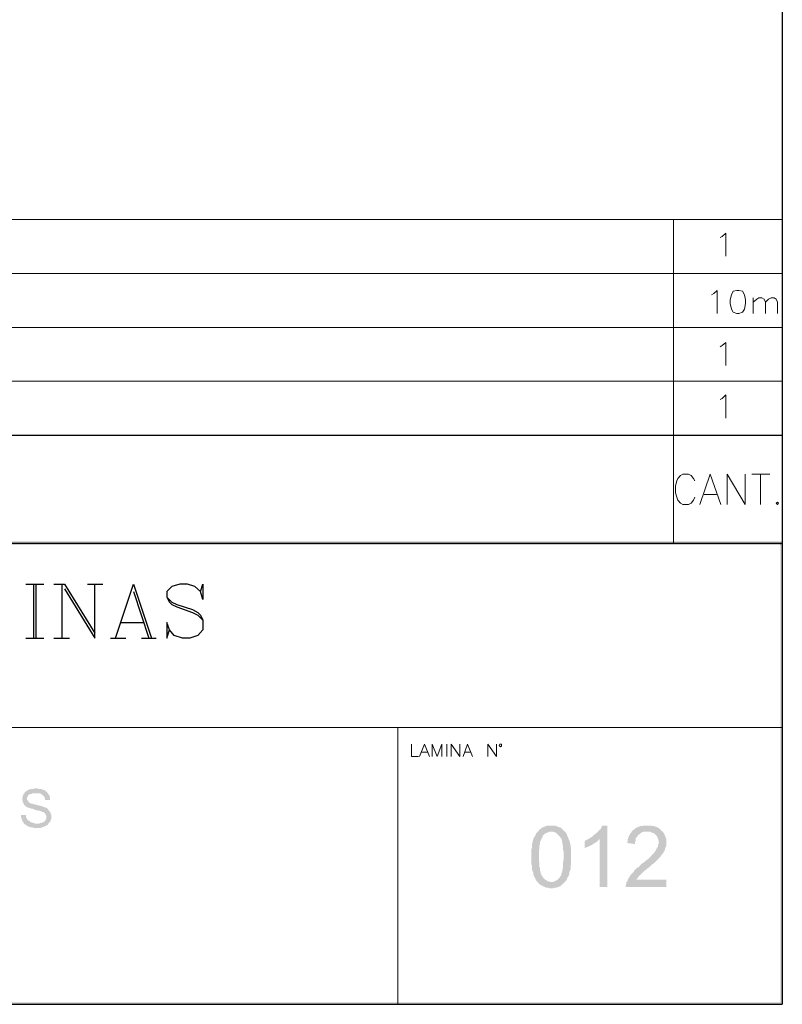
# Model space of a CAD drawing. Header units: millimetres. Extents: x 8 to 202, y 3 to 294.
# Tile 8 of 10: x 150 to 202, y 3 to 70. Entities that reach past the tile are written whole.
import ezdxf

# ---------------------------------------------------------------- set-up
doc = ezdxf.new("R2010")
doc.units = ezdxf.units.MM
doc.layers.add('DGE_CONTORNOS', color=7, linetype='Continuous', lineweight=0)
doc.layers.add('DGE_RELLENO', color=7, linetype='Continuous', lineweight=0)

msp = doc.modelspace()

# ---------------------------------------------------------------- hatches: boundary and pattern name
at = {"layer": 'DGE_RELLENO', "true_color": 0x000000}
for points in [[(23.4527, 34.8263), (23.7067, 34.5723), (201.9723, 34.8263)], [(23.7067, 34.5723), (201.9723, 34.8263), (201.8453, 34.5723)], [(201.9723, 34.8263), (201.8453, 34.5723), (201.9723, 34.6993)], [(201.9723, 34.6993), (201.8453, 34.5723), (201.9723, 3.2456)], [(201.8453, 34.5723), (201.9723, 3.2456), (201.8453, 3.3726)], [(151.0877, 17.9776), (151.003, 17.9776), (150.9607, 17.9353), (150.749, 17.9353), (150.6643, 17.8929), (150.622, 17.8929), (150.5373, 17.8506), (150.495, 17.8083), (150.4103, 17.7659), (150.368, 17.7236), (150.3257, 17.6813), (150.2833, 17.5966), (150.241, 17.5966), (150.241, 17.5119), (150.1987, 17.4696), (150.1987, 17.3849), (150.1563, 17.3003), (150.1563, 17.1733), (150.1987, 17.131), (150.1987, 17.0463), (150.241, 16.9616), (150.241, 16.9193), (150.2833, 16.9193), (150.2833, 16.8346), (150.368, 16.7923), (150.4103, 16.7499), (150.4527, 16.7076), (150.5373, 16.6653), (150.5797, 16.6653), (150.6643, 16.623), (150.7067, 16.623), (150.7913, 16.5806), (150.876, 16.5806), (150.9607, 16.5383), (151.0453, 16.4959), (151.0877, 16.4959), (151.2147, 16.4536), (151.3417, 16.4536), (151.4263, 16.4113), (151.4687, 16.4113), (151.511, 16.3689), (151.5957, 16.3689), (151.638, 16.3266), (151.6803, 16.2843), (151.7227, 16.2419), (151.765, 16.1996), (151.765, 16.1573), (151.8073, 16.0726), (151.8073, 15.9456), (151.765, 15.8609), (151.7227, 15.7763), (151.6803, 15.7339), (151.638, 15.6916), (151.5957, 15.6493), (151.511, 15.6493), (151.4687, 15.607), (151.384, 15.607), (151.2993, 15.5646), (150.2833, 15.5646), (150.3257, 15.5223), (150.4103, 15.4799), (150.4527, 15.4376), (150.5373, 15.3953), (150.5797, 15.3529), (150.6643, 15.3529), (150.749, 15.3106), (150.876, 15.3106), (150.9183, 15.2683), (151.1723, 15.2683), (151.4263, 15.2683), (151.4687, 15.3106), (151.5533, 15.3106), (151.5957, 15.3529), (151.6803, 15.3529), (151.6803, 15.3953), (151.765, 15.3953), (151.8073, 15.4376), (151.892, 15.4799), (151.9343, 15.5646), (151.9767, 15.607), (152.019, 15.6493), (152.0613, 15.6916), (152.1037, 15.7763), (152.1037, 15.8186), (152.146, 15.9033), (152.146, 16.1573), (152.1037, 16.2419), (152.1037, 16.2843), (152.0613, 16.3689), (152.019, 16.4113), (151.9767, 16.4536), (151.9343, 16.5383), (151.892, 16.5806), (151.8497, 16.623), (151.765, 16.6653), (151.6803, 16.6653), (151.6803, 16.7076), (151.5957, 16.7076), (151.511, 16.7499), (151.4687, 16.7499), (151.384, 16.7923), (151.2993, 16.7923), (151.2147, 16.8346), (151.13, 16.8346), (151.0453, 16.8769), (150.9607, 16.8769), (150.876, 16.9193), (150.7913, 16.9193), (150.7067, 16.9616), (150.6643, 17.0039), (150.622, 17.0039), (150.5797, 17.0463), (150.5797, 17.0886), (150.5373, 17.131), (150.495, 17.1733), (150.495, 17.3849), (150.5373, 17.4273), (150.5797, 17.5119), (150.622, 17.5543), (150.6643, 17.5543), (150.7067, 17.5966), (150.7913, 17.5966), (150.8337, 17.639), (151.892, 17.639), (151.8497, 17.7236), (151.765, 17.7659), (151.7227, 17.8083), (151.6803, 17.8506), (151.5957, 17.8506), (151.5957, 17.8929), (151.511, 17.8929), (151.4687, 17.9353), (151.257, 17.9353), (151.1723, 17.9776)], [(151.892, 17.639), (151.0877, 17.639), (151.384, 17.639), (151.4263, 17.5966), (151.511, 17.5543), (151.5533, 17.5119), (151.5957, 17.4696), (151.638, 17.4273), (151.6803, 17.3849), (151.6803, 17.3003), (151.7227, 17.2579), (151.7227, 17.1733), (152.0613, 17.1733), (152.0613, 17.3426), (152.019, 17.3849), (152.019, 17.4696), (151.9767, 17.5119), (151.9343, 17.5966)], [(150.4103, 16.1573), (150.0717, 16.1573), (150.0717, 15.988), (150.114, 15.9456), (150.114, 15.8609), (150.1563, 15.8186), (150.1563, 15.7339), (150.1987, 15.6916), (150.241, 15.6493), (150.2833, 15.5646), (151.1723, 15.5646), (151.0453, 15.5646), (150.9607, 15.607), (150.876, 15.607), (150.8337, 15.6493), (150.749, 15.6493), (150.7067, 15.6916), (150.6643, 15.7339), (150.5797, 15.7763), (150.5373, 15.8186), (150.495, 15.8609), (150.495, 15.9033), (150.4527, 15.9456), (150.4103, 16.0303), (150.4103, 16.115)], [(185.293, 15.0143), (185.2083, 14.9296), (185.166, 14.8449), (185.1237, 14.7179), (185.039, 14.6333), (184.9967, 14.5063), (184.9967, 14.464), (184.9543, 14.3793), (184.9543, 14.2946), (184.912, 14.1676), (184.912, 13.956), (184.8697, 13.8289), (184.8697, 12.813), (184.912, 12.6859), (184.912, 12.432), (184.9543, 12.3049), (184.9967, 12.2203), (184.9967, 12.0933), (185.039, 12.0086), (185.0813, 11.9239), (185.1237, 11.8393), (185.166, 11.7546), (185.2083, 11.6699), (185.2507, 11.6276), (185.3353, 11.5429), (186.2243, 11.5853), (186.182, 11.5853), (186.055, 11.6276), (185.9703, 11.6276), (185.8857, 11.7123), (185.801, 11.7546), (185.7163, 11.8393), (185.6317, 11.9239), (185.6317, 11.9663), (185.5893, 12.0086), (185.547, 12.0933), (185.5047, 12.1779), (185.5047, 12.2626), (185.4623, 12.3473), (185.4623, 12.4743), (185.42, 12.6013), (185.42, 12.8553), (185.3777, 12.9823), (185.3777, 13.7019), (185.42, 13.8713), (185.42, 14.0829), (185.4623, 14.2099), (185.4623, 14.3369), (185.5047, 14.4216), (185.547, 14.5063), (185.5893, 14.5909), (185.6317, 14.6756), (185.6317, 14.7179), (185.7163, 14.8026), (185.801, 14.8873), (185.8857, 14.9296), (186.0127, 14.972), (186.0973, 15.0143), (186.2243, 15.0143)], [(186.2243, 15.4376), (185.9703, 15.4376), (185.8433, 15.3953), (185.7587, 15.3529), (185.6317, 15.3106), (185.547, 15.2683), (185.4623, 15.1836), (185.42, 15.1836), (185.3777, 15.0989), (185.293, 15.0143), (186.3513, 15.0143), (186.4783, 14.972), (186.563, 14.9296), (186.6477, 14.8449), (186.7323, 14.7603), (186.817, 14.6756), (186.8593, 14.5909), (186.9017, 14.5486), (186.944, 14.464), (186.944, 14.3793), (186.9863, 14.2523), (186.9863, 14.1676), (187.0287, 14.0406), (187.0287, 13.7866), (187.071, 13.6173), (187.071, 13.1093), (187.0287, 12.94), (187.0287, 12.5589), (186.9863, 12.432), (186.9863, 12.3473), (186.944, 12.2203), (186.9017, 12.1356), (186.9017, 12.0509), (186.8593, 12.0086), (186.817, 11.9239), (186.7747, 11.8816), (186.69, 11.797), (186.6053, 11.7123), (186.5207, 11.6699), (186.436, 11.6276), (186.309, 11.5853), (186.2243, 11.5853), (185.3353, 11.5429), (185.3777, 11.4583), (185.4623, 11.4159), (185.5893, 11.3313), (185.674, 11.289), (185.7587, 11.2466), (185.8857, 11.2043), (185.9703, 11.2043), (186.0973, 11.1619), (186.2243, 11.1619), (186.3513, 11.1619), (186.4783, 11.2043), (186.6053, 11.2043), (186.69, 11.2466), (186.817, 11.289), (186.9017, 11.3736), (186.9863, 11.4159), (187.0287, 11.4583), (187.071, 11.5006), (187.1557, 11.5853), (187.2403, 11.6699), (187.2827, 11.797), (187.325, 11.8816), (187.4097, 12.0086), (187.452, 12.1356), (187.452, 12.2626), (187.4943, 12.3473), (187.5367, 12.432), (187.5367, 12.6859), (187.579, 12.7706), (187.579, 13.9136), (187.5367, 13.9983), (187.5367, 14.1253), (187.4943, 14.2099), (187.4943, 14.2946), (187.452, 14.4216), (187.4097, 14.5063), (187.3673, 14.6333), (187.325, 14.7179), (187.2827, 14.8449), (187.2403, 14.9296), (187.1557, 15.0143), (187.071, 15.0989), (186.9863, 15.1836), (186.9017, 15.2683), (186.817, 15.3106), (186.7747, 15.3106), (186.69, 15.3529), (186.563, 15.3953), (186.4783, 15.4376), (186.3513, 15.4376)], [(190.0343, 15.4376), (189.6957, 15.4376), (189.6533, 15.3529), (189.611, 15.2259), (189.5263, 15.1413), (189.4417, 15.0566), (189.357, 14.972), (189.2723, 14.8873), (189.1877, 14.8449), (189.103, 14.7603), (189.0183, 14.6756), (188.9337, 14.6333), (188.8067, 14.5486), (189.5263, 14.5063), (189.5263, 11.2466), (190.0343, 11.2466)], [(193.802, 15.0143), (192.7437, 15.0143), (192.9553, 15.0143), (193.04, 14.972), (193.167, 14.9296), (193.2517, 14.8873), (193.3363, 14.8026), (193.421, 14.7179), (193.4633, 14.6333), (193.5057, 14.5063), (193.548, 14.4216), (193.548, 14.2099), (193.5057, 14.1253), (193.5057, 13.9983), (193.421, 13.9136), (193.3787, 13.7866), (193.294, 13.6596), (193.2517, 13.6173), (193.2093, 13.5326), (193.1247, 13.4903), (193.0823, 13.4056), (192.9977, 13.3209), (192.913, 13.2363), (192.8283, 13.1516), (192.7013, 13.0669), (192.6167, 12.9823), (192.4897, 12.8976), (192.3627, 12.813), (192.278, 12.7283), (192.1933, 12.6013), (192.0663, 12.5589), (191.9817, 12.4743), (191.897, 12.3896), (191.8547, 12.3049), (191.77, 12.2203), (191.7277, 12.1779), (191.643, 12.0933), (191.6007, 12.0086), (191.516, 11.8816), (191.4737, 11.797), (191.4313, 11.7123), (191.389, 11.5853), (191.3467, 11.5853), (191.3467, 11.4583), (191.3043, 11.3736), (191.3043, 11.2466), (194.056, 11.2466), (194.056, 11.7546), (192.024, 11.7546), (192.1087, 11.8393), (192.151, 11.9239), (192.2357, 12.0086), (192.278, 12.0509), (192.3203, 12.0933), (192.405, 12.1779), (192.4897, 12.2626), (192.5743, 12.3473), (192.7013, 12.432), (192.8283, 12.5589), (192.8707, 12.5589), (192.9977, 12.6859), (193.0823, 12.7706), (193.2093, 12.8553), (193.294, 12.94), (193.3787, 13.0246), (193.421, 13.0669), (193.5057, 13.1516), (193.5903, 13.2363), (193.6327, 13.2786), (193.675, 13.3209), (193.7173, 13.4056), (193.802, 13.4903), (193.8867, 13.6173), (193.929, 13.7019), (193.9713, 13.7866), (193.9713, 13.8289), (194.0137, 13.956), (194.056, 14.0406), (194.056, 14.5486), (194.0137, 14.6333), (193.9713, 14.7603), (193.929, 14.8449), (193.8867, 14.9296)], [(192.786, 15.4376), (192.532, 15.4376), (192.405, 15.3953), (192.278, 15.3953), (192.1933, 15.3529), (192.0663, 15.3106), (191.9817, 15.2683), (191.897, 15.1836), (191.8123, 15.1413), (191.7277, 15.0566), (191.6853, 14.972), (191.6007, 14.8873), (191.5583, 14.8026), (191.516, 14.7179), (191.4737, 14.5909), (191.4313, 14.5063), (191.4313, 14.3793), (191.389, 14.2523), (191.9393, 14.1676), (191.9393, 14.2946), (191.9817, 14.4216), (191.9817, 14.5486), (192.024, 14.6333), (192.1087, 14.7179), (192.151, 14.8026), (192.2357, 14.8449), (192.3203, 14.9296), (192.405, 14.972), (192.532, 15.0143), (193.802, 15.0143), (193.7173, 15.0989), (193.6327, 15.1836), (193.548, 15.2683), (193.4633, 15.3106), (193.3363, 15.3529), (193.2517, 15.3953), (193.1247, 15.3953), (192.9977, 15.4376), (192.913, 15.4376)], [(188.8067, 14.5486), (188.722, 14.5063), (188.6373, 14.464), (188.5103, 14.3793), (188.5103, 13.9136), (188.6373, 13.956), (188.722, 13.9983), (188.849, 14.0406), (188.9337, 14.0829), (189.0607, 14.1676), (189.1877, 14.2523), (189.2723, 14.2946), (189.3993, 14.3793), (189.4417, 14.464), (189.5263, 14.5063)], [(201.9723, 3.2456), (201.8453, 3.3726), (23.5797, 3.2456)], [(201.8453, 3.3726), (23.5797, 3.2456), (23.7067, 3.3726)]]:
    msp.add_hatch(color=7, dxfattribs=at).paths.add_polyline_path(points, flags=0)

# ---------------------------------------------------------------- linework, layer by layer
at = {"layer": 'DGE_CONTORNOS', "lineweight": 25}
for points in [[(201.9723, 293.9063), (201.9723, 3.2456)], [(23.5797, 42.0653), (201.9723, 42.0653)], [(23.5797, 34.6993), (201.9723, 34.6993)], [(150.4103, 31.9053), (151.638, 31.9053)], [(150.9183, 31.9053), (150.9183, 28.2223)], [(151.0877, 31.9053), (151.0877, 28.2223)], [(152.3153, 31.9053), (153.035, 31.9053)], [(152.8657, 31.9053), (152.8657, 28.2223)], [(153.035, 31.9053), (155.1093, 28.5609)], [(153.035, 31.5666), (155.1093, 28.2223), (155.1093, 31.9053)], [(154.6013, 31.9053), (155.6597, 31.9053)], [(156.5063, 28.2223), (157.734, 31.9053), (158.9617, 28.2223)], [(162.306, 31.3973), (162.4753, 31.9053), (162.4753, 30.847), (162.306, 31.3973), (161.925, 31.7359), (161.417, 31.9053), (160.909, 31.9053), (160.3587, 31.7359), (160.02, 31.3973), (160.02, 31.0163), (160.1893, 30.6776), (160.3587, 30.5083), (160.6973, 30.339), (161.7557, 29.9579), (162.1367, 29.7886), (162.4753, 29.4499)], [(157.734, 31.3973), (158.7923, 28.2223)], [(160.02, 31.0163), (160.3587, 30.6776), (160.6973, 30.5083), (161.7557, 30.1696), (162.1367, 29.9579), (162.306, 29.7886), (162.4753, 29.4499), (162.4753, 28.7726), (162.1367, 28.3916), (161.5863, 28.2223), (161.0783, 28.2223), (160.528, 28.3916), (160.1893, 28.7726), (160.02, 29.2806), (160.02, 28.2223), (160.1893, 28.7726)], [(156.8873, 29.2806), (158.4537, 29.2806)], [(150.4103, 28.2223), (151.638, 28.2223)], [(152.3153, 28.2223), (153.3737, 28.2223)], [(156.1677, 28.2223), (157.226, 28.2223)], [(158.2843, 28.2223), (159.3003, 28.2223)], [(7.874, 3.2456), (201.9723, 3.2456)]]:
    msp.add_lwpolyline(points, dxfattribs=at)
at = {"layer": 'DGE_CONTORNOS', "lineweight": 5}
for points in [[(23.5797, 56.755), (201.9723, 56.755)], [(194.564, 56.755), (194.564, 34.6993)], [(23.5797, 53.072), (201.9723, 53.072)], [(23.5797, 49.389), (201.9723, 49.389)], [(23.5797, 45.7484), (201.9723, 45.7484)], [(175.768, 22.1263), (175.768, 3.2456)]]:
    msp.add_lwpolyline(points, dxfattribs=at)
at = {"layer": 'DGE_CONTORNOS', "lineweight": 13}
for points in [[(197.739, 55.5274), (197.866, 55.612), (198.12, 55.8237), (198.12, 54.2574)], [(197.1463, 51.6327), (197.3157, 51.7174), (197.5273, 51.929), (197.5273, 50.3627)], [(198.882, 51.929), (198.628, 51.8867), (198.501, 51.6327), (198.4163, 51.294), (198.4163, 51.04), (198.501, 50.659), (198.628, 50.4474), (198.882, 50.3627), (199.009, 50.3627), (199.263, 50.4474), (199.39, 50.659), (199.4747, 51.04), (199.4747, 51.294), (199.39, 51.6327), (199.263, 51.8867), (199.009, 51.929), (198.882, 51.929)], [(199.9827, 51.421), (199.9827, 50.3627)], [(199.9827, 51.1247), (200.2367, 51.3364), (200.3637, 51.421), (200.5753, 51.421), (200.7447, 51.3364), (200.8293, 51.1247), (200.8293, 50.3627)], [(200.8293, 51.1247), (201.041, 51.3364), (201.2103, 51.421), (201.422, 51.421), (201.549, 51.3364), (201.6337, 51.1247), (201.6337, 50.3627)], [(197.739, 48.0767), (197.866, 48.1614), (198.12, 48.373), (198.12, 46.8067)], [(197.739, 44.4784), (197.866, 44.563), (198.12, 44.817), (198.12, 43.2084)], [(196.0033, 38.9326), (195.9187, 39.1019), (195.7493, 39.3136), (195.58, 39.3983), (195.199, 39.3983), (195.0297, 39.3136), (194.8603, 39.1019), (194.7757, 38.9326), (194.691, 38.5939), (194.691, 38.1283), (194.7757, 37.832), (194.8603, 37.6203), (195.0297, 37.4086), (195.199, 37.3239), (195.58, 37.3239), (195.7493, 37.4086), (195.9187, 37.6203), (196.0033, 37.832)], [(196.342, 37.3239), (197.0617, 39.3983), (197.7813, 37.3239)], [(198.2047, 37.3239), (198.2047, 39.3983), (199.4323, 37.3239), (199.4323, 39.3983)], [(199.898, 39.3983), (201.1257, 39.3983)], [(200.4907, 39.3983), (200.4907, 37.3239)], [(196.6383, 38.0013), (197.485, 38.0013)], [(201.6337, 37.4933), (201.7183, 37.4086), (201.6337, 37.3239), (201.549, 37.4086), (201.6337, 37.4933)], [(176.6993, 20.9833), (176.6993, 20.1366), (177.165, 20.1366)], [(177.2497, 20.1366), (177.5883, 20.9833), (177.927, 20.1366)], [(178.0963, 20.1366), (178.0963, 20.9833), (178.435, 20.1366), (178.7737, 20.9833), (178.7737, 20.1366)], [(179.1123, 20.9833), (179.1123, 20.1366)], [(179.4087, 20.1366), (179.4087, 20.9833), (180.0013, 20.1366), (180.0013, 20.9833)], [(180.213, 20.1366), (180.5093, 20.9833), (180.848, 20.1366)], [(181.9063, 20.1366), (181.9063, 20.9833), (182.499, 20.1366), (182.499, 20.9833)], [(182.8377, 20.8986), (182.8377, 20.9833), (182.7107, 20.9833), (182.6683, 20.8986), (182.7107, 20.8563), (182.753, 20.814), (182.8377, 20.8563), (182.8377, 20.8986)], [(177.3767, 20.4329), (177.8, 20.4329)], [(180.2977, 20.4329), (180.721, 20.4329)]]:
    msp.add_lwpolyline(points, dxfattribs=at)
at = {"layer": 'DGE_CONTORNOS', "lineweight": 9}
msp.add_lwpolyline([(23.5797, 22.1263), (201.9723, 22.1263)], dxfattribs=at)

doc.saveas('drawing.dxf')
